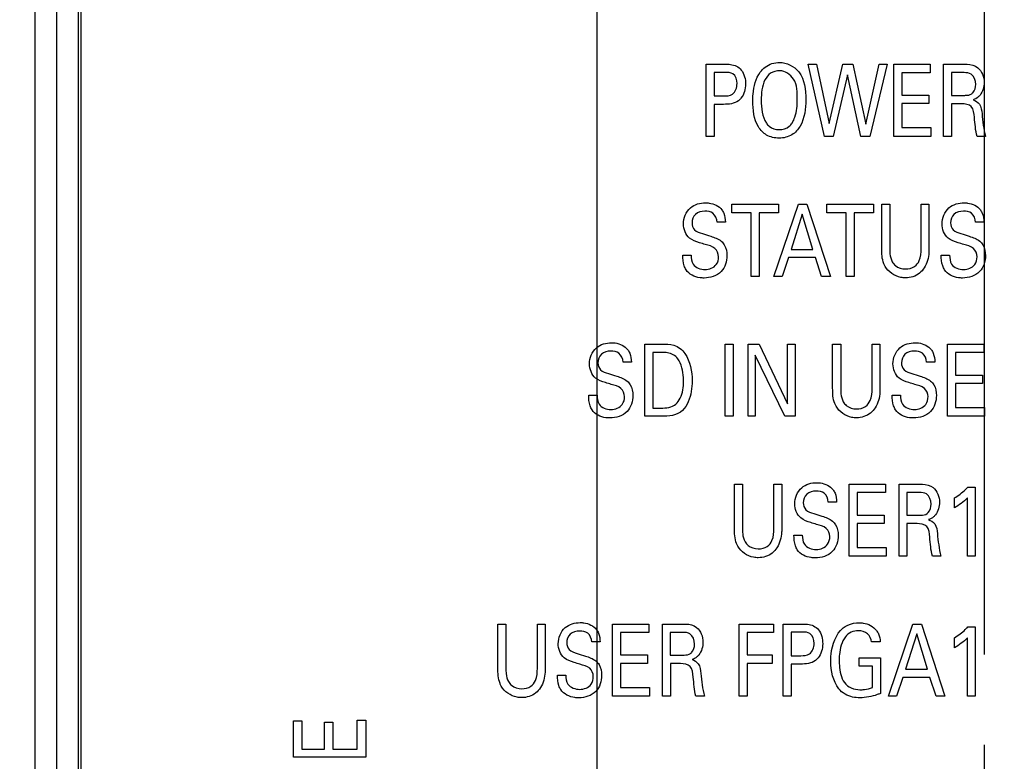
# Model space of a CAD drawing. Header units: inches. Extents: x 0 to 34, y 0 to 22.
# Tile 85 of 129: x 11.921 to 12.603, y 18.06 to 18.573. Entities that reach past the tile are written whole.
import ezdxf

# ---------------------------------------------------------------- set-up
doc = ezdxf.new("R2010")
doc.units = ezdxf.units.IN
doc.header["$LTSCALE"] = 1.87
doc.header["$MEASUREMENT"] = 0
doc.linetypes.add('CENTER', pattern=[0.6, 0.375, -0.075, 0.075, -0.075])
doc.layers.get('0').update_dxf_attribs({"linetype": 'CONTINUOUS'})
doc.layers.add('02___PRT_ALL_AXES', color=7, linetype='CONTINUOUS')
doc.layers.add('DIMENSIONS', color=7, linetype='CONTINUOUS')
doc.styles.get("Standard").update_dxf_attribs({"font": 'txt', "width": 0.8})
doc.dimstyles.new('DIMSTYLE_3', dxfattribs={"dimtxt": 0.125, "dimasz": 0.18, "dimexe": 0.125, "dimexo": 0.0625, "dimgap": 0.03125, "dimtad": 0, "dimtih": 1, "dimtoh": 1, "dimzin": 0, "dimdsep": 46, "dimtxsty": 'STANDARD', "dimblk": '_FILLED', "dimblk1": '_FILLED', "dimblk2": '_FILLED', "dimcen": 0.09, "dimazin": 0, "dimtp": 0.01, "dimtm": 0.01, "dimtfac": 1, "dimtofl": 0, "dimtmove": 0, "dimatfit": 3, "dimldrblk": '_FILLED', "dimfxl": 1, "dimtolj": 1, "dimtzin": 0, "dimarcsym": 0})

# ---------------------------------------------------------------- blocks, each defined once
blk = doc.blocks.new('*D22')
at = {"layer": 'DIMENSIONS', "color": 2, "linetype": 'CONTINUOUS'}
blk.add_line((12.32094, 18.05015), (12.32094, 19.62004), dxfattribs=at)
at = {"layer": 'DIMENSIONS', "color": 2, "linetype": 'CONTINUOUS', "insert": (12.25844, 19.68254), "char_height": 0.125, "width": 1.525, "attachment_point": 1, "rotation": 90, "line_spacing_factor": 0.9}
blk.add_mtext('2X 11.04{\\ftxt.shx;\\W1.000000;\\H0.125000; }[.435]', dxfattribs=at)
blk = doc.blocks.new('_FILLED')
at = {"color": 0, "linetype": 'BYBLOCK'}
blk.add_solid([(0, 0), (-1, 0.1736), (-1, -0.1736)], dxfattribs=at)
blk = doc.blocks.new('*D51')
at = {"layer": 'DIMENSIONS', "color": 2, "linetype": 'CONTINUOUS'}
blk.add_line((12.58874, 18.13404), (12.58874, 19.62004), dxfattribs=at)
at = {"layer": 'DIMENSIONS', "color": 2, "linetype": 'CONTINUOUS', "insert": (12.52624, 19.68254), "char_height": 0.125, "width": 1.225, "attachment_point": 1, "rotation": 90, "line_spacing_factor": 0.9}
blk.add_mtext('17.84{\\ftxt.shx;\\W1.000000;\\H0.125000; }[.702]', dxfattribs=at)
blk = doc.blocks.new('*D52')
at = {"layer": 'DIMENSIONS', "color": 2, "linetype": 'CONTINUOUS'}
blk.add_line((12.9902, 18.93254), (11.19848, 18.93254), dxfattribs=at)
at = {"layer": 'DIMENSIONS', "color": 2, "linetype": 'CONTINUOUS', "insert": (11.13598, 18.99504), "char_height": 0.125, "width": 1.325, "attachment_point": 3, "line_spacing_factor": 0.9}
blk.add_mtext('89.61{\\ftxt.shx;\\W1.000000;\\H0.125000; }[3.528]', dxfattribs=at)

msp = doc.modelspace()

# ---------------------------------------------------------------- linework, layer by layer
at = {"color": 7, "linetype": 'CONTINUOUS'}
for p, q in [((11.93186, 18.78183), (11.93186, 15.93661)), ((11.94685, 18.78183), (11.94685, 15.93661)), ((11.94689, 18.7818), (11.94689, 15.93665)), ((11.96188, 18.7818), (11.96188, 15.93665)), ((11.96374, 18.77087), (11.96374, 15.95518))]:
    msp.add_line(p, q, dxfattribs=at)
at = {"color": 40, "linetype": 'CONTINUOUS'}
for p, q in [((12.39627, 18.49217), (12.39627, 18.54205)), ((12.39627, 18.54205), (12.4097, 18.54205)), ((12.47815, 18.49217), (12.46677, 18.54205)), ((12.46677, 18.54205), (12.47271, 18.54205)), ((12.47271, 18.54205), (12.48137, 18.50101)), ((12.48137, 18.50101), (12.49092, 18.54205)), ((12.49092, 18.54205), (12.49781, 18.54205)), ((12.49781, 18.54205), (12.50685, 18.50067)), ((12.50685, 18.50067), (12.51597, 18.54205)), ((12.52141, 18.54205), (12.50952, 18.49217)), ((12.51597, 18.54205), (12.52141, 18.54205)), ((12.5261, 18.49217), (12.5261, 18.54205)), ((12.5261, 18.54205), (12.55125, 18.54205)), ((12.55125, 18.54205), (12.55125, 18.53618)), ((12.56059, 18.49217), (12.56059, 18.54205)), ((12.56059, 18.54205), (12.57493, 18.54205)), ((12.40182, 18.53645), (12.40182, 18.52015)), ((12.40959, 18.53645), (12.40182, 18.53645)), ((12.49409, 18.5348), (12.48415, 18.49217)), ((12.50335, 18.49217), (12.49409, 18.5348)), ((12.53165, 18.53618), (12.53165, 18.52063)), ((12.55125, 18.53618), (12.53165, 18.53618)), ((12.56597, 18.53625), (12.56597, 18.52056)), ((12.57475, 18.53625), (12.56597, 18.53625)), ((12.40182, 18.52015), (12.40842, 18.52015)), ((12.53165, 18.52063), (12.55031, 18.52063)), ((12.55031, 18.52063), (12.55031, 18.51483)), ((12.56597, 18.52056), (12.57475, 18.52056)), ((12.40182, 18.51435), (12.40182, 18.49217)), ((12.40832, 18.51435), (12.40182, 18.51435)), ((12.53165, 18.51483), (12.53165, 18.49825)), ((12.55031, 18.51483), (12.53165, 18.51483)), ((12.5661, 18.51469), (12.5661, 18.49217)), ((12.57308, 18.51469), (12.5661, 18.51469)), ((12.53165, 18.49825), (12.55169, 18.49825)), ((12.55169, 18.49825), (12.55169, 18.49217)), ((12.40182, 18.49217), (12.39627, 18.49217)), ((12.48415, 18.49217), (12.47815, 18.49217)), ((12.50952, 18.49217), (12.50335, 18.49217)), ((12.55169, 18.49217), (12.5261, 18.49217)), ((12.5661, 18.49217), (12.56059, 18.49217)), ((12.58963, 18.49217), (12.58369, 18.49217)), ((12.41409, 18.43943), (12.41409, 18.44531)), ((12.41409, 18.44531), (12.44647, 18.44531)), ((12.44321, 18.39543), (12.46009, 18.44531)), ((12.44647, 18.44531), (12.44647, 18.43943)), ((12.46009, 18.44531), (12.46603, 18.44531)), ((12.46603, 18.44531), (12.48225, 18.39543)), ((12.47982, 18.43943), (12.47982, 18.44531)), ((12.47982, 18.44531), (12.51218, 18.44531)), ((12.51218, 18.44531), (12.51218, 18.43943)), ((12.51776, 18.41491), (12.51776, 18.44531)), ((12.51776, 18.44531), (12.52331, 18.44531)), ((12.52331, 18.44531), (12.52331, 18.41443)), ((12.54507, 18.4147), (12.54507, 18.44531)), ((12.54507, 18.44531), (12.55046, 18.44531)), ((12.55046, 18.44531), (12.55046, 18.41457)), ((12.42753, 18.43943), (12.41409, 18.43943)), ((12.42753, 18.39543), (12.42753, 18.43943)), ((12.43303, 18.43943), (12.43303, 18.39543)), ((12.44647, 18.43943), (12.43303, 18.43943)), ((12.46281, 18.43847), (12.45504, 18.41401)), ((12.47019, 18.41401), (12.46281, 18.43847)), ((12.49325, 18.43943), (12.47982, 18.43943)), ((12.49325, 18.39543), (12.49325, 18.43943)), ((12.49876, 18.43943), (12.49876, 18.39543)), ((12.51218, 18.43943), (12.49876, 18.43943)), ((12.40963, 18.43288), (12.40387, 18.43288)), ((12.58846, 18.43288), (12.5827, 18.43288)), ((12.3801, 18.41001), (12.38587, 18.41001)), ((12.45504, 18.41401), (12.47019, 18.41401)), ((12.55894, 18.41001), (12.5647, 18.41001)), ((12.45326, 18.40842), (12.44892, 18.39543)), ((12.47186, 18.40842), (12.45326, 18.40842)), ((12.47619, 18.39543), (12.47186, 18.40842)), ((12.43303, 18.39543), (12.42753, 18.39543)), ((12.44892, 18.39543), (12.44321, 18.39543)), ((12.48225, 18.39543), (12.47619, 18.39543)), ((12.49876, 18.39543), (12.49325, 18.39543)), ((12.35388, 18.29868), (12.35388, 18.34856)), ((12.35388, 18.34856), (12.36548, 18.34856)), ((12.40944, 18.29868), (12.40944, 18.34856)), ((12.40944, 18.34856), (12.41499, 18.34856)), ((12.41499, 18.34856), (12.41499, 18.29868)), ((12.42527, 18.29868), (12.42527, 18.34856)), ((12.42527, 18.34856), (12.43299, 18.34856)), ((12.43299, 18.34856), (12.45269, 18.30731)), ((12.45269, 18.30731), (12.45269, 18.34856)), ((12.45269, 18.34856), (12.45781, 18.34856)), ((12.45781, 18.34856), (12.45781, 18.29868)), ((12.48382, 18.31817), (12.48382, 18.34856)), ((12.48382, 18.34856), (12.48937, 18.34856)), ((12.48937, 18.34856), (12.48937, 18.31768)), ((12.51114, 18.31796), (12.51114, 18.34856)), ((12.51114, 18.34856), (12.51652, 18.34856)), ((12.51652, 18.34856), (12.51652, 18.31782)), ((12.56315, 18.29868), (12.56315, 18.34856)), ((12.56315, 18.34856), (12.5883, 18.34856)), ((12.5883, 18.34856), (12.5883, 18.34269)), ((12.35943, 18.34283), (12.35943, 18.30434)), ((12.36609, 18.34283), (12.35943, 18.34283)), ((12.5687, 18.34269), (12.5687, 18.32714)), ((12.5883, 18.34269), (12.5687, 18.34269)), ((12.34458, 18.33613), (12.33882, 18.33613)), ((12.43031, 18.34103), (12.43031, 18.29868)), ((12.4507, 18.29868), (12.43031, 18.34103)), ((12.55453, 18.33613), (12.54875, 18.33613)), ((12.5687, 18.32714), (12.58737, 18.32714)), ((12.5687, 18.32134), (12.5687, 18.30476)), ((12.58737, 18.32134), (12.5687, 18.32134)), ((12.58737, 18.32714), (12.58737, 18.32134)), ((12.31505, 18.31326), (12.32082, 18.31326)), ((12.52499, 18.31326), (12.53077, 18.31326)), ((12.35943, 18.30434), (12.36487, 18.30434)), ((12.5687, 18.30476), (12.58875, 18.30476)), ((12.58875, 18.30476), (12.58875, 18.29868)), ((12.36516, 18.29868), (12.35388, 18.29868)), ((12.41499, 18.29868), (12.40944, 18.29868)), ((12.43031, 18.29868), (12.42527, 18.29868)), ((12.45781, 18.29868), (12.4507, 18.29868)), ((12.58875, 18.29868), (12.56315, 18.29868)), ((12.41587, 18.22143), (12.41587, 18.25182)), ((12.41587, 18.25182), (12.42143, 18.25182)), ((12.42143, 18.25182), (12.42143, 18.22094)), ((12.4432, 18.22121), (12.4432, 18.25182)), ((12.4432, 18.25182), (12.44858, 18.25182)), ((12.44858, 18.25182), (12.44858, 18.22108)), ((12.4952, 18.20194), (12.4952, 18.25182)), ((12.4952, 18.25182), (12.52036, 18.25182)), ((12.52036, 18.25182), (12.52036, 18.24595)), ((12.52971, 18.20194), (12.52971, 18.25182)), ((12.52971, 18.25182), (12.54404, 18.25182)), ((12.57742, 18.24975), (12.58236, 18.24975)), ((12.58236, 18.24975), (12.58236, 18.20194)), ((12.48657, 18.23939), (12.48081, 18.23939)), ((12.50076, 18.24595), (12.50076, 18.2304)), ((12.52036, 18.24595), (12.50076, 18.24595)), ((12.53509, 18.24602), (12.53509, 18.23034)), ((12.54387, 18.24602), (12.53509, 18.24602)), ((12.56809, 18.23531), (12.56809, 18.24222)), ((12.57703, 18.20194), (12.57703, 18.24222)), ((12.50076, 18.2304), (12.51941, 18.2304)), ((12.51941, 18.2304), (12.51941, 18.22461)), ((12.53509, 18.23034), (12.54387, 18.23034)), ((12.50076, 18.22461), (12.50076, 18.20802)), ((12.51941, 18.22461), (12.50076, 18.22461)), ((12.53521, 18.22446), (12.53521, 18.20194)), ((12.5422, 18.22446), (12.53521, 18.22446)), ((12.45705, 18.21652), (12.46281, 18.21652)), ((12.50076, 18.20802), (12.52081, 18.20802)), ((12.52081, 18.20802), (12.52081, 18.20194)), ((12.52081, 18.20194), (12.4952, 18.20194)), ((12.53521, 18.20194), (12.52971, 18.20194)), ((12.55875, 18.20194), (12.55281, 18.20194)), ((12.58236, 18.20194), (12.57703, 18.20194)), ((12.25227, 18.12468), (12.25227, 18.15508)), ((12.25227, 18.15508), (12.25782, 18.15508)), ((12.25782, 18.15508), (12.25782, 18.1242)), ((12.27958, 18.12447), (12.27958, 18.15508)), ((12.27958, 18.15508), (12.28497, 18.15508)), ((12.28497, 18.15508), (12.28497, 18.12434)), ((12.3316, 18.1052), (12.3316, 18.15508)), ((12.3316, 18.15508), (12.35675, 18.15508)), ((12.35675, 18.15508), (12.35675, 18.14921)), ((12.36611, 18.1052), (12.36611, 18.15508)), ((12.36611, 18.15508), (12.38043, 18.15508)), ((12.4191, 18.1052), (12.4191, 18.15508)), ((12.4191, 18.15508), (12.44297, 18.15508)), ((12.44297, 18.15508), (12.44297, 18.14921)), ((12.4496, 18.1052), (12.4496, 18.15508)), ((12.4496, 18.15508), (12.46304, 18.15508)), ((12.52238, 18.1052), (12.53926, 18.15508)), ((12.53926, 18.15508), (12.5452, 18.15508)), ((12.5452, 18.15508), (12.56142, 18.1052)), ((12.57742, 18.15301), (12.58237, 18.15301)), ((12.58237, 18.15301), (12.58237, 18.1052)), ((12.33715, 18.14921), (12.33715, 18.13366)), ((12.35675, 18.14921), (12.33715, 18.14921)), ((12.37149, 18.14928), (12.37149, 18.13359)), ((12.38027, 18.14928), (12.37149, 18.14928)), ((12.42477, 18.14921), (12.42477, 18.13366)), ((12.44297, 18.14921), (12.42477, 18.14921)), ((12.45515, 18.14948), (12.45515, 18.13318)), ((12.46293, 18.14948), (12.45515, 18.14948)), ((12.54198, 18.14824), (12.53421, 18.12378)), ((12.54936, 18.12378), (12.54198, 18.14824)), ((12.5681, 18.13857), (12.5681, 18.14548)), ((12.57704, 18.1052), (12.57704, 18.14548)), ((12.32297, 18.14265), (12.3172, 18.14265)), ((12.51675, 18.14265), (12.51069, 18.14265)), ((12.33715, 18.13366), (12.35581, 18.13366)), ((12.35581, 18.13366), (12.35581, 18.12786)), ((12.37149, 18.13359), (12.38027, 18.13359)), ((12.42477, 18.13366), (12.44192, 18.13366)), ((12.44192, 18.13366), (12.44192, 18.12786)), ((12.45515, 18.13318), (12.46177, 18.13318)), ((12.5022, 18.12599), (12.5022, 18.13173)), ((12.5022, 18.13173), (12.51692, 18.13173)), ((12.51692, 18.13173), (12.51692, 18.10713)), ((12.33715, 18.12786), (12.33715, 18.11128)), ((12.35581, 18.12786), (12.33715, 18.12786)), ((12.3716, 18.12772), (12.3716, 18.1052)), ((12.3786, 18.12772), (12.3716, 18.12772)), ((12.42477, 18.12786), (12.42477, 18.1052)), ((12.44192, 18.12786), (12.42477, 18.12786)), ((12.45515, 18.12738), (12.45515, 18.1052)), ((12.46165, 18.12738), (12.45515, 18.12738)), ((12.51136, 18.12599), (12.5022, 18.12599)), ((12.51136, 18.11121), (12.51136, 18.12599)), ((12.53421, 18.12378), (12.54936, 18.12378)), ((12.29343, 18.11978), (12.29921, 18.11978)), ((12.53243, 18.11819), (12.52809, 18.1052)), ((12.55103, 18.11819), (12.53243, 18.11819)), ((12.55536, 18.1052), (12.55103, 18.11819)), ((12.33715, 18.11128), (12.35719, 18.11128)), ((12.35719, 18.11128), (12.35719, 18.1052)), ((12.35719, 18.1052), (12.3316, 18.1052)), ((12.3716, 18.1052), (12.36611, 18.1052)), ((12.39514, 18.1052), (12.3892, 18.1052)), ((12.42477, 18.1052), (12.4191, 18.1052)), ((12.45515, 18.1052), (12.4496, 18.1052)), ((12.52809, 18.1052), (12.52238, 18.1052)), ((12.56142, 18.1052), (12.55536, 18.1052)), ((12.58237, 18.1052), (12.57704, 18.1052)), ((12.11079, 18.06306), (12.11079, 18.08821)), ((12.11079, 18.08821), (12.1167, 18.08821)), ((12.1167, 18.08821), (12.1167, 18.06861)), ((12.13234, 18.06861), (12.13234, 18.08727)), ((12.13234, 18.08727), (12.13817, 18.08727)), ((12.13817, 18.08727), (12.13817, 18.06861)), ((12.15486, 18.06861), (12.15486, 18.08866)), ((12.15486, 18.08866), (12.16097, 18.08866)), ((12.16097, 18.08866), (12.16097, 18.06306)), ((12.16097, 18.06306), (12.11079, 18.06306)), ((12.1167, 18.06861), (12.13234, 18.06861)), ((12.13817, 18.06861), (12.15486, 18.06861))]:
    msp.add_line(p, q, dxfattribs=at)
for points, knots in [([(12.4097, 18.54205), (12.41083, 18.54205), (12.41475, 18.54212), (12.41895, 18.54031), (12.42064, 18.53804)], [0, 0, 0, 0, 0.284896, 1, 1, 1, 1]), ([(12.43376, 18.53666), (12.43471, 18.53794), (12.43826, 18.54171), (12.44362, 18.54336), (12.44715, 18.54336)], [0, 0, 0, 0, 0.310137, 1, 1, 1, 1]), ([(12.44715, 18.54336), (12.45206, 18.54336), (12.46412, 18.53711), (12.46524, 18.52421), (12.46524, 18.51759)], [0, 0, 0, 0, 0.426159, 1, 1, 1, 1]), ([(12.57493, 18.54205), (12.57556, 18.54205), (12.57872, 18.54203), (12.58214, 18.5413), (12.58414, 18.5397)], [0, 0, 0, 0, 0.197557, 1, 1, 1, 1]), ([(12.4177, 18.52865), (12.4177, 18.53113), (12.4161, 18.53631), (12.41133, 18.53645), (12.40959, 18.53645)], [0, 0, 0, 0, 0.587483, 1, 1, 1, 1]), ([(12.42859, 18.51677), (12.42859, 18.51833), (12.42885, 18.52517), (12.43057, 18.53238), (12.43376, 18.53666)], [0, 0, 0, 0, 0.225959, 1, 1, 1, 1]), ([(12.4472, 18.53756), (12.44503, 18.53756), (12.44061, 18.53651), (12.43492, 18.52905), (12.43442, 18.52193), (12.43442, 18.51718)], [0, 0, 0, 0, 0.243058, 0.468482, 1, 1, 1, 1]), ([(12.45935, 18.51766), (12.45935, 18.52248), (12.45948, 18.53175), (12.4509, 18.53756), (12.4472, 18.53756)], [0, 0, 0, 0, 0.565728, 1, 1, 1, 1]), ([(12.58275, 18.52817), (12.58275, 18.53075), (12.58108, 18.53588), (12.5764, 18.53625), (12.57475, 18.53625)], [0, 0, 0, 0, 0.61075, 1, 1, 1, 1]), ([(12.40842, 18.52015), (12.41047, 18.52015), (12.41578, 18.52035), (12.4177, 18.52598), (12.4177, 18.52865)], [0, 0, 0, 0, 0.433695, 1, 1, 1, 1]), ([(12.58003, 18.52167), (12.5803, 18.52187), (12.58209, 18.52347), (12.58275, 18.52611), (12.58275, 18.52817)], [0, 0, 0, 0, 0.140368, 1, 1, 1, 1]), ([(12.42041, 18.51863), (12.41989, 18.51798), (12.41681, 18.51476), (12.41186, 18.51435), (12.40832, 18.51435)], [0, 0, 0, 0, 0.190487, 1, 1, 1, 1]), ([(12.57475, 18.52056), (12.57504, 18.52056), (12.57683, 18.52061), (12.57881, 18.52077), (12.58003, 18.52167)], [0, 0, 0, 0, 0.161225, 1, 1, 1, 1]), ([(12.58575, 18.5207), (12.58536, 18.52022), (12.58404, 18.5188), (12.58227, 18.51788), (12.58103, 18.51746)], [0, 0, 0, 0, 0.32308, 1, 1, 1, 1]), ([(12.4467, 18.491), (12.44375, 18.491), (12.4379, 18.49217), (12.42956, 18.5012), (12.42859, 18.51062), (12.42859, 18.51677)], [0, 0, 0, 0, 0.251065, 0.476604, 1, 1, 1, 1]), ([(12.46524, 18.51759), (12.46524, 18.51136), (12.46419, 18.50181), (12.45588, 18.49231), (12.44977, 18.491), (12.4467, 18.491)], [0, 0, 0, 0, 0.516283, 0.745675, 1, 1, 1, 1]), ([(12.45575, 18.50143), (12.45659, 18.50271), (12.45885, 18.5079), (12.45935, 18.5136), (12.45935, 18.51766)], [0, 0, 0, 0, 0.273755, 1, 1, 1, 1]), ([(12.58186, 18.50537), (12.58162, 18.50792), (12.5813, 18.51386), (12.57539, 18.51469), (12.57308, 18.51469)], [0, 0, 0, 0, 0.525378, 1, 1, 1, 1]), ([(12.58103, 18.51746), (12.58268, 18.51692), (12.58645, 18.51456), (12.58693, 18.51015), (12.58713, 18.50786)], [0, 0, 0, 0, 0.428963, 1, 1, 1, 1]), ([(12.43798, 18.50143), (12.4385, 18.50061), (12.44074, 18.49794), (12.44441, 18.49687), (12.44686, 18.49687)], [0, 0, 0, 0, 0.283023, 1, 1, 1, 1]), ([(12.44686, 18.49687), (12.44932, 18.49687), (12.45297, 18.49798), (12.45521, 18.50063), (12.45575, 18.50143)], [0, 0, 0, 0, 0.718369, 1, 1, 1, 1]), ([(12.38065, 18.4317), (12.38065, 18.43573), (12.38392, 18.44411), (12.39224, 18.44628), (12.39592, 18.44628)], [0, 0, 0, 0, 0.522943, 1, 1, 1, 1]), ([(12.39592, 18.44628), (12.39673, 18.44628), (12.40085, 18.44606), (12.4052, 18.44407), (12.40719, 18.44138)], [0, 0, 0, 0, 0.195755, 1, 1, 1, 1]), ([(12.55948, 18.4317), (12.55948, 18.43573), (12.56275, 18.44411), (12.57107, 18.44628), (12.57475, 18.44628)], [0, 0, 0, 0, 0.522934, 1, 1, 1, 1]), ([(12.57475, 18.44628), (12.57556, 18.44628), (12.57969, 18.44606), (12.58404, 18.44406), (12.58602, 18.44138)], [0, 0, 0, 0, 0.195694, 1, 1, 1, 1]), ([(12.39542, 18.44047), (12.39312, 18.44047), (12.38821, 18.43934), (12.38653, 18.43451), (12.38653, 18.43239)], [0, 0, 0, 0, 0.519347, 1, 1, 1, 1]), ([(12.40387, 18.43288), (12.40376, 18.43513), (12.40198, 18.43981), (12.39734, 18.44047), (12.39542, 18.44047)], [0, 0, 0, 0, 0.538767, 1, 1, 1, 1]), ([(12.40719, 18.44138), (12.40771, 18.44066), (12.4092, 18.43803), (12.40952, 18.43497), (12.40963, 18.43288)], [0, 0, 0, 0, 0.297836, 1, 1, 1, 1]), ([(12.57425, 18.44047), (12.57196, 18.44047), (12.56704, 18.43934), (12.56537, 18.43451), (12.56537, 18.43239)], [0, 0, 0, 0, 0.519347, 1, 1, 1, 1]), ([(12.5827, 18.43288), (12.5826, 18.43513), (12.58081, 18.43981), (12.57618, 18.44047), (12.57425, 18.44047)], [0, 0, 0, 0, 0.538767, 1, 1, 1, 1]), ([(12.58602, 18.44138), (12.58655, 18.44066), (12.58803, 18.43803), (12.58835, 18.43497), (12.58846, 18.43288)], [0, 0, 0, 0, 0.297801, 1, 1, 1, 1]), ([(12.38653, 18.43239), (12.38653, 18.43068), (12.38786, 18.42661), (12.39183, 18.42557), (12.39376, 18.425)], [0, 0, 0, 0, 0.459548, 1, 1, 1, 1]), ([(12.56537, 18.43239), (12.56537, 18.43068), (12.56669, 18.42661), (12.57067, 18.42557), (12.57259, 18.425)], [0, 0, 0, 0, 0.45952, 1, 1, 1, 1]), ([(12.39376, 18.425), (12.39567, 18.42439), (12.40007, 18.423), (12.40464, 18.42144), (12.40669, 18.41975)], [0, 0, 0, 0, 0.429539, 1, 1, 1, 1]), ([(12.57259, 18.425), (12.5745, 18.42439), (12.5789, 18.423), (12.58347, 18.42144), (12.58552, 18.41975)], [0, 0, 0, 0, 0.429576, 1, 1, 1, 1]), ([(12.3957, 18.41747), (12.39437, 18.41788), (12.39066, 18.41903), (12.38675, 18.42026), (12.38481, 18.42189)], [0, 0, 0, 0, 0.354377, 1, 1, 1, 1]), ([(12.40491, 18.40904), (12.40491, 18.4111), (12.40282, 18.41594), (12.39801, 18.41676), (12.3957, 18.41747)], [0, 0, 0, 0, 0.460589, 1, 1, 1, 1]), ([(12.40669, 18.41975), (12.40756, 18.41904), (12.40999, 18.4162), (12.41069, 18.41234), (12.41069, 18.4098)], [0, 0, 0, 0, 0.306148, 1, 1, 1, 1]), ([(12.57453, 18.41747), (12.5732, 18.41788), (12.56949, 18.41903), (12.56558, 18.42026), (12.56364, 18.42189)], [0, 0, 0, 0, 0.354315, 1, 1, 1, 1]), ([(12.58374, 18.40904), (12.58374, 18.4111), (12.58165, 18.41594), (12.57684, 18.41676), (12.57453, 18.41747)], [0, 0, 0, 0, 0.460579, 1, 1, 1, 1]), ([(12.58552, 18.41975), (12.58639, 18.41904), (12.58883, 18.4162), (12.58952, 18.41234), (12.58952, 18.4098)], [0, 0, 0, 0, 0.306176, 1, 1, 1, 1]), ([(12.38242, 18.39992), (12.38188, 18.40079), (12.38038, 18.40398), (12.3801, 18.40755), (12.3801, 18.41001)], [0, 0, 0, 0, 0.294365, 1, 1, 1, 1]), ([(12.38587, 18.41001), (12.38593, 18.40788), (12.38638, 18.40217), (12.39253, 18.40013), (12.39554, 18.40013)], [0, 0, 0, 0, 0.414878, 1, 1, 1, 1]), ([(12.41069, 18.4098), (12.41069, 18.40586), (12.40802, 18.39699), (12.39905, 18.39426), (12.39486, 18.39426)], [0, 0, 0, 0, 0.484064, 1, 1, 1, 1]), ([(12.52009, 18.40234), (12.51976, 18.40294), (12.51789, 18.40682), (12.51776, 18.4113), (12.51776, 18.41491)], [0, 0, 0, 0, 0.159051, 1, 1, 1, 1]), ([(12.52331, 18.41443), (12.52331, 18.41328), (12.5234, 18.41022), (12.52413, 18.40712), (12.52508, 18.40545)], [0, 0, 0, 0, 0.374157, 1, 1, 1, 1]), ([(12.53425, 18.40054), (12.53641, 18.40054), (12.54056, 18.40139), (12.5448, 18.40712), (12.54507, 18.41186), (12.54507, 18.4147)], [0, 0, 0, 0, 0.321552, 0.57695, 1, 1, 1, 1]), ([(12.55046, 18.41457), (12.55046, 18.41373), (12.5504, 18.40917), (12.54922, 18.40444), (12.54719, 18.4013)], [0, 0, 0, 0, 0.182744, 1, 1, 1, 1]), ([(12.56126, 18.39992), (12.56072, 18.40079), (12.55921, 18.40398), (12.55894, 18.40755), (12.55894, 18.41001)], [0, 0, 0, 0, 0.294365, 1, 1, 1, 1]), ([(12.5647, 18.41001), (12.56477, 18.40788), (12.56521, 18.40217), (12.57136, 18.40013), (12.57437, 18.40013)], [0, 0, 0, 0, 0.414844, 1, 1, 1, 1]), ([(12.58952, 18.4098), (12.58952, 18.40586), (12.58685, 18.39699), (12.57789, 18.39426), (12.57369, 18.39426)], [0, 0, 0, 0, 0.484072, 1, 1, 1, 1]), ([(12.39554, 18.40013), (12.39839, 18.40013), (12.40378, 18.40212), (12.40491, 18.40717), (12.40491, 18.40904)], [0, 0, 0, 0, 0.604234, 1, 1, 1, 1]), ([(12.52508, 18.40545), (12.52565, 18.40451), (12.52792, 18.40166), (12.53176, 18.40054), (12.53425, 18.40054)], [0, 0, 0, 0, 0.305108, 1, 1, 1, 1]), ([(12.57437, 18.40013), (12.57723, 18.40013), (12.58261, 18.40212), (12.58374, 18.40717), (12.58374, 18.40904)], [0, 0, 0, 0, 0.604234, 1, 1, 1, 1]), ([(12.39486, 18.39426), (12.39393, 18.39426), (12.38935, 18.39449), (12.38439, 18.39679), (12.38242, 18.39992)], [0, 0, 0, 0, 0.200813, 1, 1, 1, 1]), ([(12.53425, 18.39439), (12.53315, 18.39439), (12.52765, 18.39485), (12.52226, 18.39848), (12.52009, 18.40234)], [0, 0, 0, 0, 0.198954, 1, 1, 1, 1]), ([(12.54719, 18.4013), (12.5463, 18.39992), (12.54295, 18.39604), (12.53765, 18.39439), (12.53425, 18.39439)], [0, 0, 0, 0, 0.32594, 1, 1, 1, 1]), ([(12.57369, 18.39426), (12.57276, 18.39426), (12.56818, 18.39449), (12.56323, 18.39679), (12.56126, 18.39992)], [0, 0, 0, 0, 0.200813, 1, 1, 1, 1]), ([(12.3156, 18.33495), (12.3156, 18.33898), (12.31887, 18.34737), (12.32719, 18.34953), (12.33087, 18.34953)], [0, 0, 0, 0, 0.522943, 1, 1, 1, 1]), ([(12.33087, 18.34953), (12.33168, 18.34953), (12.3358, 18.34931), (12.34015, 18.34732), (12.34214, 18.34463)], [0, 0, 0, 0, 0.195757, 1, 1, 1, 1]), ([(12.36548, 18.34856), (12.36831, 18.34856), (12.37447, 18.34864), (12.37983, 18.34471), (12.38164, 18.34207)], [0, 0, 0, 0, 0.469176, 1, 1, 1, 1]), ([(12.52554, 18.33495), (12.52554, 18.33898), (12.52881, 18.34737), (12.53714, 18.34953), (12.54082, 18.34953)], [0, 0, 0, 0, 0.522943, 1, 1, 1, 1]), ([(12.54082, 18.34953), (12.54163, 18.34953), (12.54575, 18.34931), (12.55009, 18.34732), (12.55209, 18.34463)], [0, 0, 0, 0, 0.195146, 1, 1, 1, 1]), ([(12.33037, 18.34373), (12.32807, 18.34373), (12.32316, 18.34259), (12.32148, 18.33776), (12.32148, 18.33564)], [0, 0, 0, 0, 0.519386, 1, 1, 1, 1]), ([(12.33882, 18.33613), (12.33871, 18.33838), (12.33693, 18.34306), (12.3323, 18.34373), (12.33037, 18.34373)], [0, 0, 0, 0, 0.538854, 1, 1, 1, 1]), ([(12.34214, 18.34463), (12.34266, 18.34391), (12.34415, 18.34128), (12.34447, 18.33822), (12.34458, 18.33613)], [0, 0, 0, 0, 0.297793, 1, 1, 1, 1]), ([(12.37675, 18.33848), (12.37511, 18.34075), (12.37112, 18.3428), (12.36722, 18.34283), (12.36609, 18.34283)], [0, 0, 0, 0, 0.71357, 1, 1, 1, 1]), ([(12.54031, 18.34373), (12.53802, 18.34373), (12.53311, 18.34259), (12.53143, 18.33776), (12.53143, 18.33564)], [0, 0, 0, 0, 0.519386, 1, 1, 1, 1]), ([(12.54875, 18.33613), (12.54865, 18.33838), (12.54688, 18.34306), (12.54224, 18.34373), (12.54031, 18.34373)], [0, 0, 0, 0, 0.53872, 1, 1, 1, 1]), ([(12.55209, 18.34463), (12.55261, 18.34391), (12.55409, 18.34128), (12.55442, 18.33822), (12.55453, 18.33613)], [0, 0, 0, 0, 0.297793, 1, 1, 1, 1]), ([(12.32148, 18.33564), (12.32148, 18.33393), (12.32281, 18.32986), (12.32678, 18.32882), (12.32871, 18.32825)], [0, 0, 0, 0, 0.459548, 1, 1, 1, 1]), ([(12.38065, 18.32293), (12.38065, 18.32376), (12.38047, 18.32909), (12.37943, 18.33481), (12.37675, 18.33848)], [0, 0, 0, 0, 0.154622, 1, 1, 1, 1]), ([(12.53143, 18.33564), (12.53143, 18.33393), (12.53275, 18.32987), (12.53672, 18.32882), (12.53864, 18.32825)], [0, 0, 0, 0, 0.459971, 1, 1, 1, 1]), ([(12.32871, 18.32825), (12.33062, 18.32764), (12.33502, 18.32626), (12.33959, 18.3247), (12.34164, 18.323)], [0, 0, 0, 0, 0.429522, 1, 1, 1, 1]), ([(12.53864, 18.32825), (12.54055, 18.32764), (12.54496, 18.32625), (12.54953, 18.3247), (12.55158, 18.323)], [0, 0, 0, 0, 0.429281, 1, 1, 1, 1]), ([(12.33065, 18.32072), (12.32932, 18.32113), (12.32561, 18.32228), (12.3217, 18.32351), (12.31976, 18.32514)], [0, 0, 0, 0, 0.35436, 1, 1, 1, 1]), ([(12.34164, 18.323), (12.34251, 18.32229), (12.34494, 18.31945), (12.34564, 18.31559), (12.34564, 18.31305)], [0, 0, 0, 0, 0.30614, 1, 1, 1, 1]), ([(12.37537, 18.30711), (12.3766, 18.30826), (12.37993, 18.31302), (12.38065, 18.31894), (12.38065, 18.32293)], [0, 0, 0, 0, 0.296589, 1, 1, 1, 1]), ([(12.38659, 18.32321), (12.38659, 18.32076), (12.38604, 18.31357), (12.38334, 18.30615), (12.37991, 18.30276)], [0, 0, 0, 0, 0.336683, 1, 1, 1, 1]), ([(12.54058, 18.32072), (12.53925, 18.32113), (12.53554, 18.32228), (12.53164, 18.32351), (12.52971, 18.32514)], [0, 0, 0, 0, 0.354707, 1, 1, 1, 1]), ([(12.55158, 18.323), (12.55245, 18.32229), (12.55488, 18.31945), (12.55559, 18.31559), (12.55559, 18.31305)], [0, 0, 0, 0, 0.305887, 1, 1, 1, 1]), ([(12.33986, 18.31229), (12.33986, 18.31436), (12.33777, 18.31919), (12.33296, 18.32001), (12.33065, 18.32072)], [0, 0, 0, 0, 0.460632, 1, 1, 1, 1]), ([(12.48615, 18.30559), (12.48582, 18.30619), (12.48396, 18.31008), (12.48382, 18.31456), (12.48382, 18.31817)], [0, 0, 0, 0, 0.15903, 1, 1, 1, 1]), ([(12.48937, 18.31768), (12.48937, 18.31653), (12.48947, 18.31347), (12.49019, 18.31037), (12.49115, 18.3087)], [0, 0, 0, 0, 0.374129, 1, 1, 1, 1]), ([(12.50032, 18.30379), (12.50248, 18.30379), (12.50663, 18.30464), (12.51087, 18.31037), (12.51114, 18.31511), (12.51114, 18.31796)], [0, 0, 0, 0, 0.321552, 0.57695, 1, 1, 1, 1]), ([(12.51652, 18.31782), (12.51652, 18.31698), (12.51647, 18.31242), (12.51529, 18.3077), (12.51325, 18.30455)], [0, 0, 0, 0, 0.182781, 1, 1, 1, 1]), ([(12.54981, 18.31229), (12.54981, 18.31436), (12.54771, 18.31919), (12.5429, 18.32001), (12.54058, 18.32072)], [0, 0, 0, 0, 0.460265, 1, 1, 1, 1]), ([(12.31737, 18.30317), (12.31683, 18.30404), (12.31533, 18.30723), (12.31505, 18.3108), (12.31505, 18.31326)], [0, 0, 0, 0, 0.294348, 1, 1, 1, 1]), ([(12.32082, 18.31326), (12.32088, 18.31113), (12.32133, 18.30542), (12.32748, 18.30338), (12.33049, 18.30338)], [0, 0, 0, 0, 0.414915, 1, 1, 1, 1]), ([(12.34564, 18.31305), (12.34564, 18.30912), (12.34297, 18.30024), (12.334, 18.29751), (12.32981, 18.29751)], [0, 0, 0, 0, 0.484064, 1, 1, 1, 1]), ([(12.33049, 18.30338), (12.33334, 18.30338), (12.33873, 18.30537), (12.33986, 18.31042), (12.33986, 18.31229)], [0, 0, 0, 0, 0.604234, 1, 1, 1, 1]), ([(12.49115, 18.3087), (12.49171, 18.30776), (12.49399, 18.30491), (12.49783, 18.30379), (12.50032, 18.30379)], [0, 0, 0, 0, 0.305091, 1, 1, 1, 1]), ([(12.52732, 18.30317), (12.52678, 18.30404), (12.52527, 18.30723), (12.52499, 18.3108), (12.52499, 18.31326)], [0, 0, 0, 0, 0.294539, 1, 1, 1, 1]), ([(12.53077, 18.31326), (12.53083, 18.31113), (12.53127, 18.30542), (12.53742, 18.30338), (12.54042, 18.30338)], [0, 0, 0, 0, 0.415172, 1, 1, 1, 1]), ([(12.55559, 18.31305), (12.55559, 18.30912), (12.55291, 18.30025), (12.54395, 18.29751), (12.53976, 18.29751)], [0, 0, 0, 0, 0.484185, 1, 1, 1, 1]), ([(12.54042, 18.30338), (12.54328, 18.30338), (12.54866, 18.30537), (12.54981, 18.31042), (12.54981, 18.31229)], [0, 0, 0, 0, 0.604328, 1, 1, 1, 1]), ([(12.32981, 18.29751), (12.32888, 18.29751), (12.3243, 18.29774), (12.31934, 18.30004), (12.31737, 18.30317)], [0, 0, 0, 0, 0.200813, 1, 1, 1, 1]), ([(12.50032, 18.29764), (12.49921, 18.29764), (12.49371, 18.29811), (12.48832, 18.30173), (12.48615, 18.30559)], [0, 0, 0, 0, 0.19898, 1, 1, 1, 1]), ([(12.51325, 18.30455), (12.51237, 18.30317), (12.50901, 18.29929), (12.50371, 18.29764), (12.50032, 18.29764)], [0, 0, 0, 0, 0.32598, 1, 1, 1, 1]), ([(12.53976, 18.29751), (12.53883, 18.29751), (12.53425, 18.29774), (12.52929, 18.30004), (12.52732, 18.30317)], [0, 0, 0, 0, 0.200936, 1, 1, 1, 1]), ([(12.45759, 18.23821), (12.45759, 18.24224), (12.46086, 18.25063), (12.46918, 18.25279), (12.47286, 18.25279)], [0, 0, 0, 0, 0.522959, 1, 1, 1, 1]), ([(12.47236, 18.24698), (12.47007, 18.24698), (12.46516, 18.24585), (12.46348, 18.24102), (12.46348, 18.2389)], [0, 0, 0, 0, 0.519361, 1, 1, 1, 1]), ([(12.48081, 18.23939), (12.48071, 18.24164), (12.47893, 18.24632), (12.47429, 18.24698), (12.47236, 18.24698)], [0, 0, 0, 0, 0.538691, 1, 1, 1, 1]), ([(12.47286, 18.25279), (12.47368, 18.25279), (12.4778, 18.25257), (12.48215, 18.25057), (12.48413, 18.24789)], [0, 0, 0, 0, 0.195758, 1, 1, 1, 1]), ([(12.48413, 18.24789), (12.48466, 18.24717), (12.48614, 18.24454), (12.48647, 18.24148), (12.48657, 18.23939)], [0, 0, 0, 0, 0.297777, 1, 1, 1, 1]), ([(12.54404, 18.25182), (12.54467, 18.25182), (12.54784, 18.2518), (12.55125, 18.25107), (12.55325, 18.24947)], [0, 0, 0, 0, 0.197557, 1, 1, 1, 1]), ([(12.56809, 18.24222), (12.57072, 18.24393), (12.57393, 18.24636), (12.57683, 18.24912), (12.57742, 18.24975)], [0, 0, 0, 0, 0.783616, 1, 1, 1, 1]), ([(12.55187, 18.23794), (12.55187, 18.24052), (12.55019, 18.24565), (12.54551, 18.24602), (12.54387, 18.24602)], [0, 0, 0, 0, 0.610727, 1, 1, 1, 1]), ([(12.46348, 18.2389), (12.46348, 18.23719), (12.4648, 18.23312), (12.46878, 18.23208), (12.47071, 18.23151)], [0, 0, 0, 0, 0.459567, 1, 1, 1, 1]), ([(12.54914, 18.23144), (12.54941, 18.23164), (12.55121, 18.23324), (12.55187, 18.23589), (12.55187, 18.23794)], [0, 0, 0, 0, 0.140368, 1, 1, 1, 1]), ([(12.47265, 18.22398), (12.47132, 18.22439), (12.4676, 18.22554), (12.4637, 18.22677), (12.46175, 18.2284)], [0, 0, 0, 0, 0.354366, 1, 1, 1, 1]), ([(12.47071, 18.23151), (12.47261, 18.2309), (12.47702, 18.22952), (12.48158, 18.22796), (12.48363, 18.22626)], [0, 0, 0, 0, 0.429519, 1, 1, 1, 1]), ([(12.48363, 18.22626), (12.4845, 18.22555), (12.48694, 18.22271), (12.48763, 18.21885), (12.48763, 18.21631)], [0, 0, 0, 0, 0.306168, 1, 1, 1, 1]), ([(12.54387, 18.23034), (12.54416, 18.23034), (12.54594, 18.23038), (12.54793, 18.23054), (12.54914, 18.23144)], [0, 0, 0, 0, 0.161342, 1, 1, 1, 1]), ([(12.55487, 18.23047), (12.55448, 18.22999), (12.55315, 18.22857), (12.55138, 18.22765), (12.55015, 18.22723)], [0, 0, 0, 0, 0.32308, 1, 1, 1, 1]), ([(12.55015, 18.22723), (12.55179, 18.22669), (12.55557, 18.22433), (12.55604, 18.21992), (12.55625, 18.21763)], [0, 0, 0, 0, 0.428968, 1, 1, 1, 1]), ([(12.4182, 18.20885), (12.41787, 18.20945), (12.41601, 18.21333), (12.41587, 18.21782), (12.41587, 18.22143)], [0, 0, 0, 0, 0.159038, 1, 1, 1, 1]), ([(12.42143, 18.22094), (12.42143, 18.21979), (12.42153, 18.21673), (12.42224, 18.21362), (12.42321, 18.21196)], [0, 0, 0, 0, 0.374101, 1, 1, 1, 1]), ([(12.43236, 18.20705), (12.43453, 18.20705), (12.43868, 18.2079), (12.44293, 18.21362), (12.4432, 18.21837), (12.4432, 18.22121)], [0, 0, 0, 0, 0.321782, 0.577169, 1, 1, 1, 1]), ([(12.44858, 18.22108), (12.44858, 18.22024), (12.44853, 18.21568), (12.44734, 18.21095), (12.4453, 18.20781)], [0, 0, 0, 0, 0.182729, 1, 1, 1, 1]), ([(12.48186, 18.21555), (12.48186, 18.21762), (12.47976, 18.22245), (12.47496, 18.22327), (12.47265, 18.22398)], [0, 0, 0, 0, 0.460579, 1, 1, 1, 1]), ([(12.55097, 18.21514), (12.55074, 18.21769), (12.55042, 18.22363), (12.54451, 18.22446), (12.5422, 18.22446)], [0, 0, 0, 0, 0.525374, 1, 1, 1, 1]), ([(12.45937, 18.20643), (12.45883, 18.2073), (12.45733, 18.21049), (12.45705, 18.21406), (12.45705, 18.21652)], [0, 0, 0, 0, 0.294313, 1, 1, 1, 1]), ([(12.46281, 18.21652), (12.46288, 18.21439), (12.46332, 18.20868), (12.46948, 18.20664), (12.47248, 18.20664)], [0, 0, 0, 0, 0.414844, 1, 1, 1, 1]), ([(12.48763, 18.21631), (12.48763, 18.21238), (12.48496, 18.2035), (12.476, 18.20077), (12.4718, 18.20077)], [0, 0, 0, 0, 0.48405, 1, 1, 1, 1]), ([(12.47248, 18.20664), (12.47534, 18.20664), (12.48072, 18.20863), (12.48186, 18.21368), (12.48186, 18.21555)], [0, 0, 0, 0, 0.604234, 1, 1, 1, 1]), ([(12.43236, 18.2009), (12.43126, 18.2009), (12.42576, 18.20137), (12.42037, 18.20499), (12.4182, 18.20885)], [0, 0, 0, 0, 0.198538, 1, 1, 1, 1]), ([(12.42321, 18.21196), (12.42377, 18.21102), (12.42604, 18.20817), (12.42988, 18.20705), (12.43236, 18.20705)], [0, 0, 0, 0, 0.305049, 1, 1, 1, 1]), ([(12.4453, 18.20781), (12.44442, 18.20643), (12.44106, 18.20255), (12.43576, 18.2009), (12.43236, 18.2009)], [0, 0, 0, 0, 0.325687, 1, 1, 1, 1]), ([(12.4718, 18.20077), (12.47087, 18.20077), (12.46629, 18.201), (12.46134, 18.2033), (12.45937, 18.20643)], [0, 0, 0, 0, 0.200789, 1, 1, 1, 1]), ([(12.29399, 18.14147), (12.29399, 18.1455), (12.29726, 18.15388), (12.30558, 18.15605), (12.30926, 18.15605)], [0, 0, 0, 0, 0.522972, 1, 1, 1, 1]), ([(12.30926, 18.15605), (12.31007, 18.15605), (12.31419, 18.15583), (12.31854, 18.15383), (12.32053, 18.15115)], [0, 0, 0, 0, 0.195144, 1, 1, 1, 1]), ([(12.32053, 18.15115), (12.32106, 18.15043), (12.32254, 18.1478), (12.32286, 18.14474), (12.32297, 18.14265)], [0, 0, 0, 0, 0.297777, 1, 1, 1, 1]), ([(12.38043, 18.15508), (12.38106, 18.15508), (12.38423, 18.15506), (12.38765, 18.15433), (12.38965, 18.15273)], [0, 0, 0, 0, 0.197509, 1, 1, 1, 1]), ([(12.46304, 18.15508), (12.46417, 18.15508), (12.46809, 18.15515), (12.47229, 18.15335), (12.47397, 18.15108)], [0, 0, 0, 0, 0.285249, 1, 1, 1, 1]), ([(12.48249, 18.12931), (12.48249, 18.13092), (12.48295, 18.13912), (12.48596, 18.1481), (12.49109, 18.15239)], [0, 0, 0, 0, 0.193622, 1, 1, 1, 1]), ([(12.49109, 18.15239), (12.49203, 18.15318), (12.49546, 18.15527), (12.49953, 18.15591), (12.50225, 18.15591)], [0, 0, 0, 0, 0.310506, 1, 1, 1, 1]), ([(12.50225, 18.15591), (12.50314, 18.15591), (12.50752, 18.15576), (12.5119, 18.15335), (12.51408, 18.15059)], [0, 0, 0, 0, 0.200798, 1, 1, 1, 1]), ([(12.5681, 18.14548), (12.57073, 18.14719), (12.57394, 18.14962), (12.57683, 18.15238), (12.57742, 18.15301)], [0, 0, 0, 0, 0.783916, 1, 1, 1, 1]), ([(12.30876, 18.15024), (12.30647, 18.15024), (12.30156, 18.14911), (12.29987, 18.14428), (12.29987, 18.14216)], [0, 0, 0, 0, 0.519343, 1, 1, 1, 1]), ([(12.3172, 18.14265), (12.3171, 18.1449), (12.31532, 18.14958), (12.31069, 18.15024), (12.30876, 18.15024)], [0, 0, 0, 0, 0.538667, 1, 1, 1, 1]), ([(12.38825, 18.1412), (12.38825, 18.14378), (12.38658, 18.1489), (12.38191, 18.14928), (12.38027, 18.14928)], [0, 0, 0, 0, 0.611246, 1, 1, 1, 1]), ([(12.47103, 18.14168), (12.47103, 18.14416), (12.46944, 18.14934), (12.46467, 18.14948), (12.46293, 18.14948)], [0, 0, 0, 0, 0.587992, 1, 1, 1, 1]), ([(12.4926, 18.14624), (12.49008, 18.14276), (12.48856, 18.13701), (12.48832, 18.13148), (12.48832, 18.13021)], [0, 0, 0, 0, 0.771782, 1, 1, 1, 1]), ([(12.51069, 18.14265), (12.51042, 18.14472), (12.50859, 18.14918), (12.50388, 18.15045), (12.50164, 18.15045)], [0, 0, 0, 0, 0.483044, 1, 1, 1, 1]), ([(12.51408, 18.15059), (12.51463, 18.14988), (12.51616, 18.14747), (12.51663, 18.14458), (12.51675, 18.14265)], [0, 0, 0, 0, 0.315947, 1, 1, 1, 1]), ([(12.29987, 18.14216), (12.29987, 18.14045), (12.3012, 18.13639), (12.30517, 18.13534), (12.30709, 18.13477)], [0, 0, 0, 0, 0.459896, 1, 1, 1, 1]), ([(12.38554, 18.1347), (12.38581, 18.1349), (12.3876, 18.1365), (12.38825, 18.13915), (12.38825, 18.1412)], [0, 0, 0, 0, 0.140246, 1, 1, 1, 1]), ([(12.46177, 18.13318), (12.46381, 18.13318), (12.46912, 18.13338), (12.47103, 18.13901), (12.47103, 18.14168)], [0, 0, 0, 0, 0.433522, 1, 1, 1, 1]), ([(12.30903, 18.12724), (12.3077, 18.12765), (12.30399, 18.1288), (12.30009, 18.13003), (12.29815, 18.13166)], [0, 0, 0, 0, 0.354666, 1, 1, 1, 1]), ([(12.30709, 18.13477), (12.309, 18.13416), (12.3134, 18.13277), (12.31798, 18.13122), (12.32003, 18.12952)], [0, 0, 0, 0, 0.429323, 1, 1, 1, 1]), ([(12.38027, 18.13359), (12.38056, 18.13359), (12.38234, 18.13364), (12.38432, 18.1338), (12.38554, 18.1347)], [0, 0, 0, 0, 0.160973, 1, 1, 1, 1]), ([(12.39125, 18.13373), (12.39086, 18.13325), (12.38954, 18.13183), (12.38777, 18.13091), (12.38653, 18.13049)], [0, 0, 0, 0, 0.32308, 1, 1, 1, 1]), ([(12.38653, 18.13049), (12.38818, 18.12995), (12.39197, 18.1276), (12.39244, 18.12318), (12.39265, 18.12089)], [0, 0, 0, 0, 0.429456, 1, 1, 1, 1]), ([(12.47376, 18.13166), (12.47323, 18.13101), (12.47015, 18.12779), (12.46519, 18.12738), (12.46165, 18.12738)], [0, 0, 0, 0, 0.190667, 1, 1, 1, 1]), ([(12.2546, 18.11211), (12.25427, 18.11271), (12.25241, 18.11659), (12.25227, 18.12108), (12.25227, 18.12468)], [0, 0, 0, 0, 0.159011, 1, 1, 1, 1]), ([(12.25782, 18.1242), (12.25782, 18.12305), (12.25791, 18.11999), (12.25864, 18.11689), (12.25959, 18.11522)], [0, 0, 0, 0, 0.374129, 1, 1, 1, 1]), ([(12.26876, 18.11031), (12.27092, 18.11031), (12.27507, 18.11116), (12.27931, 18.11689), (12.27958, 18.12163), (12.27958, 18.12447)], [0, 0, 0, 0, 0.321567, 0.576961, 1, 1, 1, 1]), ([(12.28497, 18.12434), (12.28497, 18.1235), (12.28491, 18.11894), (12.28373, 18.11421), (12.2817, 18.11107)], [0, 0, 0, 0, 0.182725, 1, 1, 1, 1]), ([(12.31825, 18.11881), (12.31825, 18.12088), (12.31616, 18.12571), (12.31134, 18.12653), (12.30903, 18.12724)], [0, 0, 0, 0, 0.460222, 1, 1, 1, 1]), ([(12.32003, 18.12952), (12.3209, 18.12881), (12.32333, 18.12596), (12.32403, 18.12211), (12.32403, 18.11957)], [0, 0, 0, 0, 0.305931, 1, 1, 1, 1]), ([(12.38737, 18.1184), (12.38714, 18.12095), (12.38681, 18.12688), (12.38091, 18.12772), (12.3786, 18.12772)], [0, 0, 0, 0, 0.525492, 1, 1, 1, 1]), ([(12.48832, 18.13021), (12.48832, 18.129), (12.48859, 18.12365), (12.48964, 18.118), (12.49199, 18.11453)], [0, 0, 0, 0, 0.223722, 1, 1, 1, 1]), ([(12.29577, 18.10969), (12.29522, 18.11056), (12.29371, 18.11374), (12.29343, 18.11732), (12.29343, 18.11978)], [0, 0, 0, 0, 0.294554, 1, 1, 1, 1]), ([(12.29921, 18.11978), (12.29928, 18.11765), (12.29972, 18.11194), (12.30586, 18.1099), (12.30887, 18.1099)], [0, 0, 0, 0, 0.415129, 1, 1, 1, 1]), ([(12.32403, 18.11957), (12.32403, 18.11563), (12.32136, 18.10676), (12.3124, 18.10403), (12.3082, 18.10403)], [0, 0, 0, 0, 0.484208, 1, 1, 1, 1]), ([(12.30887, 18.1099), (12.31173, 18.1099), (12.31711, 18.11189), (12.31825, 18.11694), (12.31825, 18.11881)], [0, 0, 0, 0, 0.604328, 1, 1, 1, 1]), ([(12.26876, 18.10416), (12.26766, 18.10416), (12.26216, 18.10463), (12.25677, 18.10825), (12.2546, 18.11211)], [0, 0, 0, 0, 0.198979, 1, 1, 1, 1]), ([(12.25959, 18.11522), (12.26016, 18.11428), (12.26243, 18.11143), (12.26627, 18.11031), (12.26876, 18.11031)], [0, 0, 0, 0, 0.305125, 1, 1, 1, 1]), ([(12.2817, 18.11107), (12.28081, 18.10969), (12.27746, 18.10581), (12.27216, 18.10416), (12.26876, 18.10416)], [0, 0, 0, 0, 0.325928, 1, 1, 1, 1]), ([(12.50265, 18.10409), (12.50098, 18.10409), (12.49559, 18.10444), (12.4904, 18.10739), (12.48809, 18.11031)], [0, 0, 0, 0, 0.31012, 1, 1, 1, 1]), ([(12.50265, 18.10962), (12.50368, 18.10962), (12.50665, 18.10978), (12.50955, 18.11053), (12.51136, 18.11121)], [0, 0, 0, 0, 0.349248, 1, 1, 1, 1]), ([(12.3082, 18.10403), (12.30727, 18.10403), (12.30269, 18.10426), (12.29773, 18.10655), (12.29577, 18.10969)], [0, 0, 0, 0, 0.200936, 1, 1, 1, 1]), ([(12.51692, 18.10713), (12.51617, 18.10683), (12.51165, 18.10502), (12.50672, 18.10409), (12.50265, 18.10409)], [0, 0, 0, 0, 0.16548, 1, 1, 1, 1])]:
    msp.add_open_spline(points, degree=3, knots=knots, dxfattribs=at)
for points in [[(12.58414, 18.5397), (12.58705, 18.53742), (12.58858, 18.53324), (12.58858, 18.52954)], [(12.42064, 18.53804), (12.42272, 18.53539), (12.42359, 18.53174), (12.42359, 18.52837)], [(12.42359, 18.52837), (12.42359, 18.52496), (12.42256, 18.52129), (12.42041, 18.51863)], [(12.58858, 18.52954), (12.58858, 18.52645), (12.58769, 18.52311), (12.58575, 18.5207)], [(12.43442, 18.51718), (12.43442, 18.5118), (12.43505, 18.50594), (12.43798, 18.50143)], [(12.58369, 18.49217), (12.58255, 18.49646), (12.58232, 18.50095), (12.58186, 18.50537)], [(12.58713, 18.50786), (12.58763, 18.50258), (12.5882, 18.49727), (12.58963, 18.49217)], [(12.38481, 18.42189), (12.3821, 18.42418), (12.38065, 18.42815), (12.38065, 18.4317)], [(12.56364, 18.42189), (12.56093, 18.42418), (12.55948, 18.42815), (12.55948, 18.4317)], [(12.38164, 18.34207), (12.38531, 18.33671), (12.38659, 18.32971), (12.38659, 18.32321)], [(12.31976, 18.32514), (12.31705, 18.32743), (12.3156, 18.3314), (12.3156, 18.33495)], [(12.52971, 18.32514), (12.52699, 18.32743), (12.52554, 18.3314), (12.52554, 18.33495)], [(12.36487, 18.30434), (12.36849, 18.30434), (12.37272, 18.30464), (12.37537, 18.30711)], [(12.37991, 18.30276), (12.37637, 18.29909), (12.37026, 18.29868), (12.36516, 18.29868)], [(12.55325, 18.24947), (12.55616, 18.24719), (12.5577, 18.24301), (12.5577, 18.23931)], [(12.5577, 18.23931), (12.5577, 18.23622), (12.55681, 18.23288), (12.55487, 18.23047)], [(12.57703, 18.24222), (12.57442, 18.2395), (12.57135, 18.23721), (12.56809, 18.23531)], [(12.46175, 18.2284), (12.45904, 18.23069), (12.45759, 18.23466), (12.45759, 18.23821)], [(12.55281, 18.20194), (12.55166, 18.20623), (12.55143, 18.21072), (12.55097, 18.21514)], [(12.55625, 18.21763), (12.55675, 18.21236), (12.55732, 18.20704), (12.55875, 18.20194)], [(12.38965, 18.15273), (12.39256, 18.15046), (12.39409, 18.14627), (12.39409, 18.14257)], [(12.47397, 18.15108), (12.47606, 18.14843), (12.47692, 18.14477), (12.47692, 18.1414)], [(12.50164, 18.15045), (12.49832, 18.15045), (12.49452, 18.14895), (12.4926, 18.14624)], [(12.57704, 18.14548), (12.57443, 18.14276), (12.57135, 18.14047), (12.5681, 18.13857)], [(12.29815, 18.13166), (12.29543, 18.13395), (12.29399, 18.13792), (12.29399, 18.14147)], [(12.39409, 18.14257), (12.39409, 18.13948), (12.39319, 18.13614), (12.39125, 18.13373)], [(12.47692, 18.1414), (12.47692, 18.13799), (12.47589, 18.13433), (12.47376, 18.13166)], [(12.48809, 18.11031), (12.484, 18.11549), (12.48249, 18.12271), (12.48249, 18.12931)], [(12.3892, 18.1052), (12.38805, 18.10949), (12.38781, 18.11398), (12.38737, 18.1184)], [(12.39265, 18.12089), (12.39315, 18.11562), (12.39371, 18.1103), (12.39514, 18.1052)], [(12.49199, 18.11453), (12.49423, 18.11132), (12.49874, 18.10962), (12.50265, 18.10962)]]:
    msp.add_open_spline(points, degree=3, dxfattribs=at)
at = {"layer": '02___PRT_ALL_AXES', "color": 7, "linetype": 'CENTER'}
msp.add_line((12.58874, 17.85796), (12.58874, 18.07154), dxfattribs=at)

# ---------------------------------------------------------------- dimensions: what is measured, and where the dimension line sits
at = {"layer": 'DIMENSIONS', "color": 2, "linetype": 'CONTINUOUS'}
dim = msp.add_ordinate_dim(feature_location=(12.32094, 18.05015), offset=(0, 1.56989), dtype=1, origin=(11.88644, 17.98765), text='2X <>', dimstyle='DIMSTYLE_3', dxfattribs=at)
dim.commit()
dim.dimension.update_dxf_attribs({"geometry": '*D22', "text_midpoint": (12.32094, 20.44504)})
for feature_location, offset, dtype, origin, picture, middle in [((12.58874, 18.13404), (0, 1.486), 1, (11.88644, 18.07154), '*D51', (12.58874, 20.29504)), ((12.9902, 18.93254), (-1.79172, 0), 0, (13.0527, 15.40458), '*D52', (10.47348, 18.93254))]:
    dim = msp.add_ordinate_dim(feature_location=feature_location, offset=offset, dtype=dtype, origin=origin, dimstyle='DIMSTYLE_3', dxfattribs=at)
    dim.commit()
    dim.dimension.update_dxf_attribs({"geometry": picture, "text_midpoint": middle})

doc.saveas('drawing.dxf')
